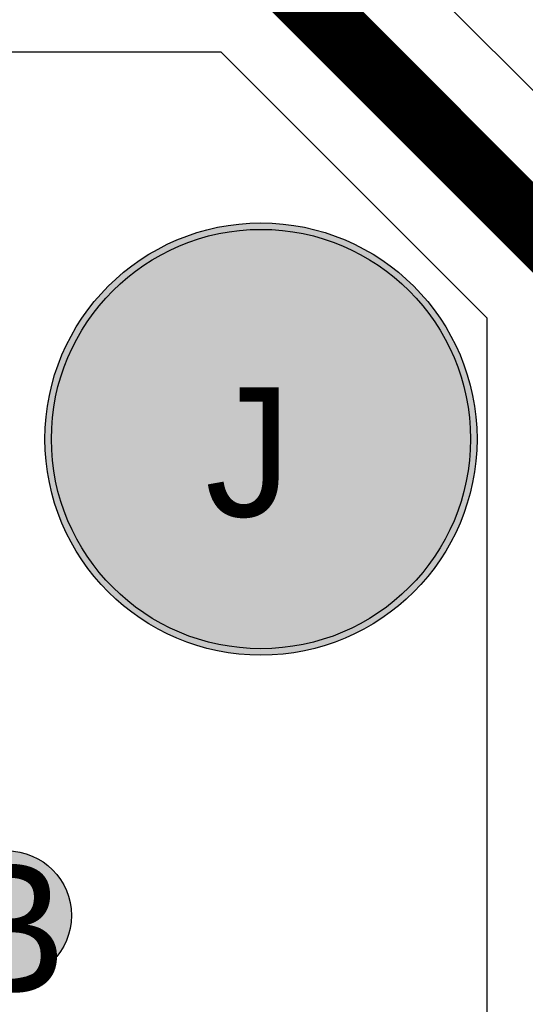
# Model space of a CAD drawing. Header units: millimetres. Extents: x -1.5 to 11.1, y -3 to 5.
# Tile 208 of 256: x 0.9126 to 0.991, y 2.8124 to 2.965. Entities that reach past the tile are written whole.
import ezdxf

# ---------------------------------------------------------------- set-up
doc = ezdxf.new("R2010")
doc.units = ezdxf.units.MM
doc.header["$MEASUREMENT"] = 0
for name, color, linetype, true_color in [('BottomLayer', 5, 'Continuous', 0x0000ff), ('BottomSolder', 6, 'Continuous', 0xff00ff), ('DrillDrawing', 1, 'Continuous', 0xff0000), ('Metal_2', 7, 'Continuous', 0x7f0000), ('Metal_3', 7, 'Continuous', 0x3f7f00), ('TopLayer', 1, 'Continuous', 0xff0000), ('TopSolder', 7, 'Continuous', 0x7f007f)]:
    doc.layers.add(name, color=color, linetype=linetype, true_color=true_color)
doc.styles.add('textstyle614', font='txt')
doc.styles.add('textstyle753', font='txt')

# ---------------------------------------------------------------- blocks, each defined once
blk = doc.blocks.new('USB_I_________5')
at = {"layer": 'BottomLayer', "true_color": 0x0000ff}
h = blk.add_hatch(color=5, dxfattribs=at)
edge = h.paths.add_edge_path(flags=0)
edge.add_arc((-0.4, 0.3), 0.0325, 0, 360)
at = {"layer": 'BottomSolder', "true_color": 0xff00ff}
h = blk.add_hatch(color=6, dxfattribs=at)
edge = h.paths.add_edge_path(flags=0)
edge.add_arc((-0.4, 0.3), 0.0335, 0, 360)
at = {"layer": 'Metal_2', "true_color": 0x7f0000}
h = blk.add_hatch(color=16, dxfattribs=at)
edge = h.paths.add_edge_path(flags=0)
edge.add_arc((-0.4, 0.3), 0.0325, 0, 360)
at = {"layer": 'Metal_3', "true_color": 0x3f7f00}
h = blk.add_hatch(color=76, dxfattribs=at)
edge = h.paths.add_edge_path(flags=0)
edge.add_arc((-0.4, 0.3), 0.0325, 0, 360)
at = {"layer": 'TopLayer', "true_color": 0xff0000}
h = blk.add_hatch(color=1, dxfattribs=at)
edge = h.paths.add_edge_path(flags=0)
edge.add_arc((-0.4, 0.3), 0.0325, 0, 360)
at = {"layer": 'TopSolder', "true_color": 0x7f007f}
h = blk.add_hatch(color=216, dxfattribs=at)
edge = h.paths.add_edge_path(flags=0)
edge.add_arc((-0.4, 0.3), 0.0335, 0, 360)
at = {"layer": 'BottomLayer', "color": 5, "true_color": 0x0000ff}
blk.add_circle((-0.4, 0.3), 0.0325, dxfattribs=at)
at = {"layer": 'BottomSolder', "color": 6, "true_color": 0xff00ff}
blk.add_circle((-0.4, 0.3), 0.0335, dxfattribs=at)
at = {"layer": 'Metal_2', "color": 16, "true_color": 0x7f0000}
blk.add_circle((-0.4, 0.3), 0.0325, dxfattribs=at)
at = {"layer": 'Metal_3', "color": 76, "true_color": 0x3f7f00}
blk.add_circle((-0.4, 0.3), 0.0325, dxfattribs=at)
at = {"layer": 'TopLayer', "color": 1, "true_color": 0xff0000}
blk.add_circle((-0.4, 0.3), 0.0325, dxfattribs=at)
at = {"layer": 'TopSolder', "color": 216, "true_color": 0x7f007f}
blk.add_circle((-0.4, 0.3), 0.0335, dxfattribs=at)

msp = doc.modelspace()

# ---------------------------------------------------------------- hatches: boundary and pattern name
at = {"layer": 'BottomLayer', "true_color": 0x0000ff}
h = msp.add_hatch(color=5, dxfattribs=at)
edge = h.paths.add_edge_path(flags=0)
edge.add_arc((0.91061, 2.82616), 0.01, 0, 360)
at = {"layer": 'Metal_2', "true_color": 0x7f0000}
h = msp.add_hatch(color=16, dxfattribs=at)
edge = h.paths.add_edge_path(flags=0)
edge.add_arc((0.91061, 2.82616), 0.01, 0, 360)
at = {"layer": 'Metal_3', "true_color": 0x3f7f00}
h = msp.add_hatch(color=76, dxfattribs=at)
edge = h.paths.add_edge_path(flags=0)
edge.add_arc((0.91061, 2.82616), 0.01, 0, 360)
at = {"layer": 'TopLayer', "true_color": 0xff0000}
h = msp.add_hatch(color=1, dxfattribs=at)
edge = h.paths.add_edge_path(flags=0)
edge.add_arc((0.91061, 2.82616), 0.01, 0, 360)

# ---------------------------------------------------------------- linework, layer by layer
at = {"layer": 'BottomLayer', "color": 5, "true_color": 0x0000ff}
msp.add_circle((0.91061, 2.82616), 0.01, dxfattribs=at)
at = {"layer": 'Metal_2', "color": 16, "true_color": 0x7f0000}
msp.add_circle((0.91061, 2.82616), 0.01, dxfattribs=at)
at = {"layer": 'Metal_3'}
for p, q in [((1.01061, 2.93561), (0.96061, 2.98561)), ((0.625, 2.96), (0.94379, 2.96)), ((0.94379, 2.96), (0.985, 2.91879)), ((0.985, 2.91879), (0.985, 2.13211))]:
    msp.add_line(p, q, dxfattribs=at)
msp.add_lwpolyline([(0.95, 2.975, 0.01, 0.01, 0), (1, 2.925, 0.01, 0.01, 0)], format="xyseb", dxfattribs=at)
at = {"layer": 'Metal_3', "color": 76, "true_color": 0x3f7f00}
msp.add_circle((0.91061, 2.82616), 0.01, dxfattribs=at)
at = {"layer": 'TopLayer'}
for p, q in [((1.01061, 2.93561), (0.96061, 2.98561)), ((0.63121, 2.96), (0.94379, 2.96)), ((0.94379, 2.96), (0.985, 2.91879)), ((0.985, 2.91879), (0.985, 2.13429))]:
    msp.add_line(p, q, dxfattribs=at)
msp.add_lwpolyline([(0.95, 2.975, 0.01, 0.01, 0), (1, 2.925, 0.01, 0.01, 0)], format="xyseb", dxfattribs=at)
at = {"layer": 'TopLayer', "color": 1, "true_color": 0xff0000}
msp.add_circle((0.91061, 2.82616), 0.01, dxfattribs=at)

# ---------------------------------------------------------------- block references
at = {"rotation": 270}
msp.add_blockref('USB_I_________5', (0.65, 2.5), dxfattribs=at)

# ---------------------------------------------------------------- texts
at = {"layer": 'DrillDrawing'}
for s, style, p in [('J', 'textstyle753', (0.94134, 2.888)), ('B', 'textstyle614', (0.90194, 2.81417))]:
    msp.add_text(s, height=0.02, dxfattribs=dict(at, style=style)).set_placement(p)

doc.saveas('drawing.dxf')
